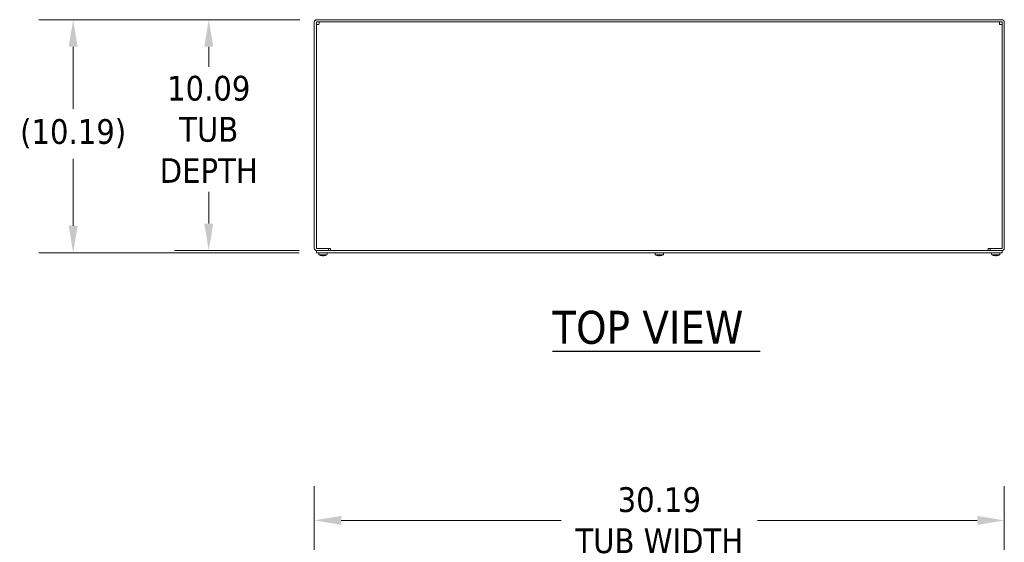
# Model space of a CAD drawing. Header units: inches. Extents: x 9 to 198, y 7 to 122.
# Tile 5 of 8: x 23 to 66, y 92 to 115. Entities that reach past the tile are written whole.
import ezdxf

# ---------------------------------------------------------------- set-up
doc = ezdxf.new("R2010")
doc.units = ezdxf.units.IN
doc.header["$LTSCALE"] = 12
doc.header["$MEASUREMENT"] = 0
for name, color, linetype, lineweight in [('Dimension (ANSI)', 7, 'Continuous', 5), ('Symbol (ANSI)', 7, 'Continuous', 5), ('Visible (ANSI)', 7, 'Continuous', 5)]:
    doc.layers.add(name, color=color, linetype=linetype, lineweight=lineweight)
doc.styles.add('ROMANS', font='tahoma.ttf')
doc.styles.add('Text Style168', font='tahoma.ttf')
doc.dimstyles.new('Default (ANSI)', dxfattribs={"dimscale": 12, "dimtxt": 0.09, "dimasz": 0.098425, "dimexe": 0.125, "dimexo": 0.0625, "dimgap": 0.031496, "dimtad": 0, "dimtih": 1, "dimtoh": 1, "dimrnd": 1e-08, "dimzin": 0, "dimdsep": 46, "dimtxsty": 'ROMANS', "dimcen": 0.09, "dimdle": 0.393701, "dimclrd": 256, "dimclre": 256, "dimclrt": 256, "dimadec": 0, "dimazin": 0, "dimtfac": 1.111111, "dimtofl": 0, "dimtmove": 0, "dimatfit": 3, "dimfxl": 0, "dimtolj": 1, "dimtzin": 0, "dimlwd": -1, "dimlwe": -1, "dimarcsym": 0})

# ---------------------------------------------------------------- blocks, each defined once
blk = doc.blocks.new('*D4')
at = {"layer": 'Defpoints', "color": 0}
for p in [(65.733, 93.436), (35.546, 85.877), (65.733, 85.877)]:
    blk.add_point(p, dxfattribs=at)
at = {"layer": 'Dimension (ANSI)'}
for p, q in [((35.546, 86.627), (35.546, 94.936)), ((65.733, 86.627), (65.733, 94.936)), ((36.727, 93.436), (46.34, 93.436)), ((64.552, 93.436), (54.939, 93.436))]:
    blk.add_line(p, q, dxfattribs=at)
for points in [[(36.727, 93.633), (36.727, 93.239), (35.546, 93.436)], [(64.552, 93.633), (64.552, 93.239), (65.733, 93.436)]]:
    blk.add_solid(points, dxfattribs=at)
at = {"layer": 'Dimension (ANSI)', "insert": (50.639, 93.436), "char_height": 1.08, "attachment_point": 5, "style": 'ROMANS'}
blk.add_mtext('\\A1;30.19\\PTUB WIDTH', dxfattribs=at)
blk = doc.blocks.new('*D14')
at = {"layer": 'Defpoints', "color": 0}
for p in [(35.655, 115.329), (30.926, 105.235), (35.639, 105.235)]:
    blk.add_point(p, dxfattribs=at)
at = {"layer": 'Dimension (ANSI)'}
for p, q in [((34.905, 115.329), (29.426, 115.329)), ((30.926, 114.148), (30.926, 113.263)), ((30.926, 106.416), (30.926, 107.805)), ((34.889, 105.235), (29.426, 105.235))]:
    blk.add_line(p, q, dxfattribs=at)
for points in [[(30.73, 114.148), (31.123, 114.148), (30.926, 115.329)], [(30.73, 106.416), (31.123, 106.416), (30.926, 105.235)]]:
    blk.add_solid(points, dxfattribs=at)
at = {"layer": 'Dimension (ANSI)', "insert": (30.926, 110.534), "char_height": 1.08, "attachment_point": 5, "style": 'ROMANS'}
blk.add_mtext('\\A1;10.09\\PTUB\\PDEPTH', dxfattribs=at)
blk = doc.blocks.new('*D15')
at = {"layer": 'Defpoints', "color": 0}
for p in [(35.655, 115.329), (24.994, 105.142), (35.639, 105.142)]:
    blk.add_point(p, dxfattribs=at)
at = {"layer": 'Dimension (ANSI)'}
for p, q in [((34.905, 115.329), (23.494, 115.329)), ((24.994, 114.148), (24.994, 111.434)), ((24.994, 106.323), (24.994, 109.251)), ((34.889, 105.142), (23.494, 105.142))]:
    blk.add_line(p, q, dxfattribs=at)
for points in [[(24.797, 114.148), (25.191, 114.148), (24.994, 115.329)], [(24.797, 106.323), (25.191, 106.323), (24.994, 105.142)]]:
    blk.add_solid(points, dxfattribs=at)
at = {"layer": 'Dimension (ANSI)', "insert": (24.994, 110.343), "char_height": 1.08, "attachment_point": 5, "style": 'ROMANS'}
blk.add_mtext('\\A1;(10.19)', dxfattribs=at)

msp = doc.modelspace()

# ---------------------------------------------------------------- linework, layer by layer
at = {"layer": 'Symbol (ANSI)', "lineweight": 30}
msp.add_line((45.95956, 100.83838), (55.04533, 100.83838), dxfattribs=at)
at = {"layer": 'Visible (ANSI)'}
for p, q in [((35.54565, 115.21973), (35.54565, 105.34468)), ((35.6394, 105.34468), (35.6394, 115.21973)), ((65.6238, 115.32908), (35.655, 115.32908)), ((35.655, 115.23533), (65.6238, 115.23533)), ((65.6394, 105.34468), (65.6394, 115.21973)), ((65.73315, 105.34468), (65.73315, 115.21973)), ((35.6394, 105.23533), (35.6394, 105.14158)), ((65.6394, 105.23533), (35.6394, 105.23533)), ((35.6394, 105.14158), (65.6394, 105.14158)), ((36.17065, 105.32908), (35.655, 105.32908)), ((35.655, 105.23533), (36.17065, 105.23533)), ((35.7387, 105.08958), (35.73415, 105.14158)), ((36.24855, 105.32908), (35.74875, 105.32908)), ((36.1026, 105.08958), (36.10715, 105.14158)), ((36.17065, 105.32908), (36.17065, 105.23533)), ((36.24855, 105.32908), (36.24855, 105.34488)), ((36.24855, 105.34488), (36.24875, 105.34488)), ((36.24875, 105.34488), (36.24875, 105.34468)), ((36.24875, 105.34468), (36.24875, 105.23533)), ((50.45745, 105.08958), (50.4529, 105.14158)), ((50.82135, 105.08958), (50.8259, 105.14158)), ((65.03005, 105.34468), (65.03005, 105.34488)), ((65.03005, 105.34488), (65.03025, 105.34488)), ((65.03005, 105.23533), (65.03005, 105.34468)), ((65.03025, 105.34488), (65.03025, 105.32908)), ((65.53005, 105.32908), (65.03025, 105.32908)), ((65.10815, 105.32908), (65.6238, 105.32908)), ((65.10815, 105.32908), (65.10815, 105.23533)), ((65.10815, 105.23533), (65.6238, 105.23533)), ((65.1762, 105.08958), (65.17165, 105.14158)), ((65.5401, 105.08958), (65.54465, 105.14158)), ((65.6394, 105.23533), (65.6394, 105.14158)), ((35.74042, 105.08958), (35.7387, 105.08958)), ((35.74445, 105.04236), (35.7403, 105.08958)), ((35.74042, 105.08958), (35.74458, 105.04236)), ((36.09685, 105.04236), (35.74458, 105.04236)), ((35.89891, 105.02262), (35.94239, 105.02262)), ((35.90033, 105.01024), (35.90141, 105.02262)), ((35.94097, 105.01024), (35.93989, 105.02262)), ((36.02885, 105.02131), (36.02885, 105.02131)), ((36.09685, 105.04236), (36.101, 105.08958)), ((36.1026, 105.08958), (36.101, 105.08958)), ((50.45917, 105.08958), (50.45745, 105.08958)), ((50.4632, 105.04236), (50.45905, 105.08958)), ((50.45917, 105.08958), (50.46333, 105.04236)), ((50.8156, 105.04236), (50.46333, 105.04236)), ((50.61766, 105.02262), (50.66114, 105.02262)), ((50.61908, 105.01024), (50.62016, 105.02262)), ((50.65972, 105.01024), (50.65864, 105.02262)), ((50.7476, 105.02131), (50.7476, 105.02131)), ((50.8156, 105.04236), (50.81975, 105.08958)), ((50.82135, 105.08958), (50.81975, 105.08958)), ((65.17792, 105.08958), (65.1762, 105.08958)), ((65.18195, 105.04236), (65.1778, 105.08958)), ((65.17792, 105.08958), (65.18208, 105.04236)), ((65.53435, 105.04236), (65.18208, 105.04236)), ((65.33641, 105.02262), (65.37989, 105.02262)), ((65.33783, 105.01024), (65.33891, 105.02262)), ((65.37847, 105.01024), (65.37739, 105.02262)), ((65.46635, 105.02131), (65.46635, 105.02131)), ((65.53435, 105.04236), (65.5385, 105.08958)), ((65.5401, 105.08958), (65.5385, 105.08958))]:
    msp.add_line(p, q, dxfattribs=at)
for centre, radius, start, end in [((35.655, 115.21973), 0.10935, 90, 180), ((35.655, 115.21973), 0.0156, 90, 180), ((65.6238, 115.21973), 0.10935, 0, 90), ((65.6238, 115.21973), 0.0156, 0, 90), ((35.655, 105.34468), 0.10935, 180, 270), ((35.655, 105.34468), 0.0156, 180, 270), ((65.6238, 105.34468), 0.10935, 270, 0), ((65.6238, 105.34468), 0.0156, 270, 0)]:
    msp.add_arc(centre, radius, start, end, dxfattribs=at)
for centre, major_axis, ratio, start_param, end_param in [((35.92115, 105.49348), (0, -0.48451), 0.99967022, 5.90975294, 6.04995604), ((35.92127, 105.49348), (0, -0.48452), 0.99948407, 5.90970627, 6.04239671), ((35.92107, 105.49348), (0, -0.48489), 0.98450285, 6.03927423, 6.05362953), ((35.91991, 105.49148), (-0.45468, 0.16692), 0.99568074, 1.69737733, 1.85026526), ((35.94355, 105.49148), (-0.04224, -0.48251), 0.03199607, 6.04518955, 6.2122135), ((35.89775, 105.49148), (0.04224, -0.48251), 0.03199607, 0.07097181, 0.23799576), ((35.92139, 105.49148), (-0.45468, -0.16692), 0.99568074, 1.29132739, 1.44266089), ((35.92099, 105.49348), (0, -0.4849), 0.97718155, 0.22805687, 0.23353034), ((35.92023, 105.49348), (0, -0.48489), 0.98450285, 0.22955578, 0.23653141), ((35.92015, 105.49348), (0, -0.48451), 0.99967022, 0.23015523, 0.37343236), ((50.6399, 105.49348), (0, -0.48451), 0.99967022, 5.90975294, 6.04995604), ((50.64002, 105.49348), (0, -0.48452), 0.99948407, 5.90970627, 6.04239671), ((50.63982, 105.49348), (0, -0.48489), 0.98450285, 6.03927423, 6.05362953), ((50.63866, 105.49148), (-0.45468, 0.16692), 0.99568074, 1.69737733, 1.85026526), ((50.6623, 105.49148), (-0.04224, -0.48251), 0.03199607, 6.04518955, 6.2122135), ((50.6165, 105.49148), (0.04224, -0.48251), 0.03199607, 0.07097181, 0.23799576), ((50.64014, 105.49148), (-0.45468, -0.16692), 0.99568074, 1.29132739, 1.44266089), ((50.63974, 105.49348), (0, -0.4849), 0.97718155, 0.22805687, 0.23353034), ((50.63898, 105.49348), (0, -0.48489), 0.98450285, 0.22955578, 0.23653141), ((50.6389, 105.49348), (0, -0.48451), 0.99967022, 0.23015523, 0.37343236), ((65.35865, 105.49348), (0, -0.48451), 0.99967022, 5.90975294, 6.04995604), ((65.35877, 105.49348), (0, -0.48452), 0.99948407, 5.90970627, 6.04239671), ((65.35857, 105.49348), (0, -0.48489), 0.98450285, 6.03927423, 6.05362953), ((65.35741, 105.49148), (-0.45468, 0.16692), 0.99568074, 1.69737733, 1.85026526), ((65.38105, 105.49148), (-0.04224, -0.48251), 0.03199607, 6.04518955, 6.2122135), ((65.33525, 105.49148), (0.04224, -0.48251), 0.03199607, 0.07097181, 0.23799576), ((65.35889, 105.49148), (-0.45468, -0.16692), 0.99568074, 1.29132739, 1.44266089), ((65.35849, 105.49348), (0, -0.4849), 0.97718155, 0.22805687, 0.23353034), ((65.35773, 105.49348), (0, -0.48489), 0.98450285, 0.22955578, 0.23653141), ((65.35765, 105.49348), (0, -0.48451), 0.99967022, 0.23015523, 0.37343236)]:
    msp.add_ellipse(centre, major_axis=major_axis, ratio=ratio, start_param=start_param, end_param=end_param, dxfattribs=at)
for points, knots in [([(35.6394, 115.11948), (35.6394, 115.12098), (35.6627, 115.12248), (35.69766, 115.12397), (35.71333, 115.12464), (35.73103, 115.12531), (35.74875, 115.12598)], [0, 0, 0, 0, 1.0846459, 1.0846459, 1.0846459, 1.57079633, 1.57079633, 1.57079633, 1.57079633]), ([(35.74875, 115.12598), (35.75025, 115.16552), (35.75174, 115.20419), (35.75324, 115.22266), (35.75391, 115.23094), (35.75458, 115.23533), (35.75525, 115.23533)], [0, 0, 0, 0, 1.0846459, 1.0846459, 1.0846459, 1.57079633, 1.57079633, 1.57079633, 1.57079633]), ([(65.52355, 115.23533), (65.52505, 115.23533), (65.52654, 115.21203), (65.52804, 115.17707), (65.52871, 115.16141), (65.52938, 115.1437), (65.53005, 115.12598)], [0, 0, 0, 0, 1.0846459, 1.0846459, 1.0846459, 1.57079633, 1.57079633, 1.57079633, 1.57079633]), ([(65.53005, 115.12598), (65.56959, 115.12449), (65.60826, 115.12299), (65.62673, 115.1215), (65.63501, 115.12082), (65.6394, 115.12015), (65.6394, 115.11948)], [0, 0, 0, 0, 1.0846459, 1.0846459, 1.0846459, 1.57079633, 1.57079633, 1.57079633, 1.57079633]), ([(35.90033, 105.01028), (35.90037, 105.01015), (35.90007, 105.01003), (35.89871, 105.00987), (35.89766, 105.00983), (35.89521, 105.00982), (35.89364, 105.00985), (35.89018, 105.00998), (35.88829, 105.01009), (35.8862, 105.01023), (35.88589, 105.01026), (35.88558, 105.01028)], [0, 0, 0, 0, 0.0136588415, 0.0136588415, 0.0273176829, 0.0273176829, 0.0409685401, 0.0409685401, 0.0546193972, 0.0546193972, 0.0569322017, 0.0569322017, 0.0569322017, 0.0569322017]), ([(35.95571, 105.01028), (35.95393, 105.01015), (35.95201, 105.01003), (35.94845, 105.00987), (35.94682, 105.00983), (35.9442, 105.00982), (35.94305, 105.00985), (35.94147, 105.00998), (35.94105, 105.01009), (35.94097, 105.01023), (35.94097, 105.01026), (35.94097, 105.01028)], [0, 0, 0, 0, 0.0136588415, 0.0136588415, 0.0273176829, 0.0273176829, 0.0409685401, 0.0409685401, 0.0546193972, 0.0546193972, 0.0569322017, 0.0569322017, 0.0569322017, 0.0569322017]), ([(50.61908, 105.01028), (50.61912, 105.01015), (50.61882, 105.01003), (50.61746, 105.00987), (50.61641, 105.00983), (50.61396, 105.00982), (50.61239, 105.00985), (50.60893, 105.00998), (50.60704, 105.01009), (50.60495, 105.01023), (50.60464, 105.01026), (50.60433, 105.01028)], [0, 0, 0, 0, 0.0136588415, 0.0136588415, 0.0273176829, 0.0273176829, 0.0409685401, 0.0409685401, 0.0546193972, 0.0546193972, 0.0569322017, 0.0569322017, 0.0569322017, 0.0569322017]), ([(50.67446, 105.01028), (50.67268, 105.01015), (50.67076, 105.01003), (50.6672, 105.00987), (50.66557, 105.00983), (50.66295, 105.00982), (50.6618, 105.00985), (50.66022, 105.00998), (50.6598, 105.01009), (50.65972, 105.01023), (50.65972, 105.01026), (50.65972, 105.01028)], [0, 0, 0, 0, 0.0136588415, 0.0136588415, 0.0273176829, 0.0273176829, 0.0409685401, 0.0409685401, 0.0546193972, 0.0546193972, 0.0569322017, 0.0569322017, 0.0569322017, 0.0569322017]), ([(65.33783, 105.01028), (65.33787, 105.01015), (65.33757, 105.01003), (65.33621, 105.00987), (65.33516, 105.00983), (65.33271, 105.00982), (65.33114, 105.00985), (65.32768, 105.00998), (65.32579, 105.01009), (65.3237, 105.01023), (65.32339, 105.01026), (65.32308, 105.01028)], [0, 0, 0, 0, 0.0136588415, 0.0136588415, 0.0273176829, 0.0273176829, 0.0409685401, 0.0409685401, 0.0546193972, 0.0546193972, 0.0569322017, 0.0569322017, 0.0569322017, 0.0569322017]), ([(65.39321, 105.01028), (65.39143, 105.01015), (65.38951, 105.01003), (65.38595, 105.00987), (65.38432, 105.00983), (65.3817, 105.00982), (65.38055, 105.00985), (65.37897, 105.00998), (65.37855, 105.01009), (65.37847, 105.01023), (65.37847, 105.01026), (65.37847, 105.01028)], [0, 0, 0, 0, 0.0136588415, 0.0136588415, 0.0273176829, 0.0273176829, 0.0409685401, 0.0409685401, 0.0546193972, 0.0546193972, 0.0569322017, 0.0569322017, 0.0569322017, 0.0569322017])]:
    msp.add_open_spline(points, degree=3, knots=knots, dxfattribs=at)
for points in [[(35.89891, 105.02262), (35.89889, 105.02262), (35.89887, 105.0227), (35.89886, 105.02289)], [(35.94244, 105.02289), (35.94243, 105.0227), (35.94241, 105.02262), (35.94239, 105.02262)], [(50.61766, 105.02262), (50.61764, 105.02262), (50.61762, 105.0227), (50.61761, 105.02289)], [(50.66119, 105.02289), (50.66118, 105.0227), (50.66116, 105.02262), (50.66114, 105.02262)], [(65.33641, 105.02262), (65.33639, 105.02262), (65.33637, 105.0227), (65.33636, 105.02289)], [(65.37994, 105.02289), (65.37993, 105.0227), (65.37991, 105.02262), (65.37989, 105.02262)]]:
    msp.add_open_spline(points, degree=3, dxfattribs=at)

# ---------------------------------------------------------------- texts
at = {"layer": 'Symbol (ANSI)', "insert": (45.95841, 101.13204), "char_height": 1.44, "attachment_point": 7, "style": 'Text Style168'}
msp.add_mtext('TOP VIEW', dxfattribs=at)

# ---------------------------------------------------------------- dimensions: what is measured, and where the dimension line sits
at = {"layer": 'Dimension (ANSI)'}
for base, p2, text, override, picture, middle in [((24.99396, 105.14158), (35.6394, 105.14158), '(<>)', {"dimgap": 0.031496, "dimdec": 2, "dimtol": 0, "dimlim": 0, "dimtp": 0, "dimtm": 0, "dimtdec": 2, "dimatfit": 1}, '*D15', (24.99396, 110.34262)), ((30.92649, 105.23533), (35.6394, 105.23533), '<>\\PTUB\\PDEPTH', {"dimdec": 2, "dimtp": 0, "dimtm": 0, "dimtdec": 2, "dimatfit": 1}, '*D14', (30.92649, 110.53383))]:
    dim = msp.add_linear_dim(base=base, p1=(35.655, 115.32908), p2=p2, angle=90, text=text, dimstyle='Default (ANSI)', override=override, dxfattribs=at)
    dim.commit()
    dim.dimension.update_dxf_attribs({"geometry": picture, "text_midpoint": middle, "dimtype": 160})
dim = msp.add_linear_dim(base=(65.73315, 93.43585), p1=(35.54565, 85.8768), p2=(65.73315, 85.8768), text='<>\\PTUB WIDTH', dimstyle='Default (ANSI)', override={"dimtih": 0, "dimtoh": 0, "dimdec": 2, "dimtp": 0, "dimtm": 0, "dimtdec": 2, "dimatfit": 1}, dxfattribs=at)
dim.commit()
dim.dimension.update_dxf_attribs({"geometry": '*D4', "text_midpoint": (50.6394, 93.43585), "dimtype": 160})

doc.saveas('drawing.dxf')
